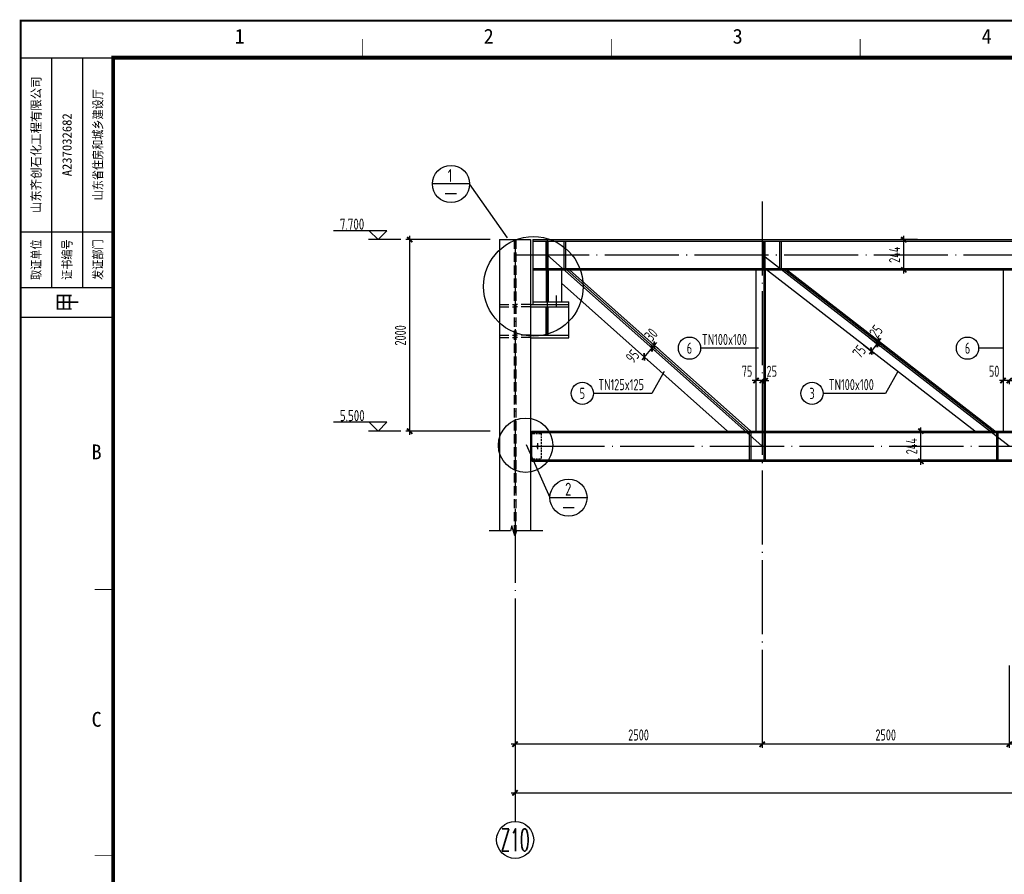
# Model space of a CAD drawing. Extents: x -294221 to 474257, y -25219 to 114942.
# Tile 45 of 69: x 91294 to 117857, y 25106 to 48167. Entities that reach past the tile are written whole.
import ezdxf
from ezdxf.enums import TextEntityAlignment as Align

# ---------------------------------------------------------------- set-up
doc = ezdxf.new("R2010")
doc.units = 0
doc.header["$LTSCALE"] = 1000
for name, pattern in [('DASH', [0.35, 0.25, -0.1]), ('DASHED', [0.75, 0.5, -0.25]), ('DOTE', [2.42, 2, -0.2, 0.02, -0.2])]:
    doc.linetypes.add(name, pattern=pattern)
for name, color, linetype in [('AXIS', 7, 'Continuous'), ('AXIS_NUM', 7, 'Continuous'), ('BASE_DIM', 3, 'Continuous'), ('BORDER', 7, 'Continuous'), ('DIM', 3, 'Continuous'), ('Jjlx', 2, 'Continuous'), ('THIN', 7, 'Continuous'), ('桁架', 7, 'Continuous'), ('白色标注', 7, 'Continuous')]:
    doc.layers.add(name, color=color, linetype=linetype)
doc.styles.add('QC_宋体', font='txt')
doc.styles.add('TSSD_Axis', font='complex.shx', dxfattribs={"width": 0.7, "bigfont": 'hztxt.shx'})
doc.styles.add('TSSD_Dimension', font='tssdeng.shx', dxfattribs={"width": 0.7, "bigfont": 'hztxt.shx'})
doc.styles.add('TSSD_Rein', font='Tssdeng.shx', dxfattribs={"width": 0.7, "bigfont": '@@tssdchn.shx'})
doc.styles.add('宋体', font='txt')
doc.dimstyles.new('TSSD_30_100', dxfattribs={"dimtxt": 300, "dimasz": 100, "dimexe": 100, "dimexo": 250, "dimgap": 100, "dimtad": 1, "dimdec": 0, "dimlfac": 0.3, "dimzin": 0, "dimdsep": 46, "dimtxsty": 'TSSD_Dimension', "dimblk": 'ARCHTICK', "dimblk1": 'ARCHTICK', "dimblk2": 'ARCHTICK', "dimcen": 0, "dimdle": 100, "dimclrt": 7, "dimadec": 0, "dimazin": 0, "dimtfac": 1, "dimtdec": 0, "dimtix": 1, "dimtmove": 2, "dimatfit": 3, "dimfxl": 0, "dimtolj": 1, "dimtzin": 0, "dimarcsym": 0})

# ---------------------------------------------------------------- blocks, each defined once
blk = doc.blocks.new('_ArchTick')
at = {"color": 0, "linetype": 'ByBlock', "const_width": 0.5}
blk.add_lwpolyline([(-0.71, -0.71), (0.71, 0.71)], dxfattribs=at)
blk = doc.blocks.new('*D357')
at = {"layer": 'Defpoints', "color": 0}
for p in [(104657, 28408), (144657, 28408), (144657, 27303)]:
    blk.add_point(p, dxfattribs=at)
at = {"layer": 'DIM', "color": 0, "lineweight": -2}
for p, q in [((104657, 28158), (104657, 27203)), ((144657, 28158), (144657, 27203)), ((104557, 27303), (144757, 27303))]:
    blk.add_line(p, q, dxfattribs=at)
at = {"layer": 'DIM', "color": 0, "lineweight": -2, "xscale": 100, "yscale": 100, "zscale": 100, "rotation": 180}
blk.add_blockref('_ArchTick', (104657, 27303), dxfattribs=at)
at = {"layer": 'DIM', "color": 0, "lineweight": -2, "xscale": 100, "yscale": 100, "zscale": 100}
blk.add_blockref('_ArchTick', (144657, 27303), dxfattribs=at)
at = {"layer": 'DIM', "color": 7, "insert": (124657, 27553), "char_height": 300, "attachment_point": 5, "style": 'TSSD_Dimension'}
blk.add_mtext('\\A1;15000', dxfattribs=at)
blk = doc.blocks.new('高强螺栓')
h = blk.add_hatch(color=256)
h.paths.add_polyline_path([(0, 91), (-71, 0), (0, 0)])
h.paths.add_polyline_path([(0, 0), (71, 0), (0, 91), (0, 91)])
h.paths.add_polyline_path([(0, -91), (0, -91), (71, 0), (0, 0)])
h.paths.add_polyline_path([(0, 0), (-71, 0), (0, -91)])
for p, q in [((-250, 0), (250, 0)), ((0, 91), (-71, 0)), ((0, 91), (-71, 0)), ((0, 91), (-71, 0)), ((0, 91), (-71, 0)), ((0, 91), (-71, 0)), ((0, -91), (-71, 0)), ((0, -250), (0, 250)), ((71, 0), (0, 91)), ((71, 0), (0, 91)), ((71, 0), (0, 91)), ((71, 0), (0, 91)), ((71, 0), (0, 91)), ((71, 0), (0, -91))]:
    blk.add_line(p, q)
blk = doc.blocks.new('*D358')
at = {"layer": 'Defpoints', "color": 0}
for p in [(104657, 30992), (111324, 30992), (104657, 28616)]:
    blk.add_point(p, dxfattribs=at)
at = {"layer": 'DIM', "color": 0, "lineweight": -2}
for p, q in [((104657, 30742), (104657, 28516)), ((111324, 30742), (111324, 28516)), ((111424, 28616), (104557, 28616))]:
    blk.add_line(p, q, dxfattribs=at)
at = {"layer": 'DIM', "color": 0, "lineweight": -2, "xscale": 100, "yscale": 100, "zscale": 100, "rotation": 180}
blk.add_blockref('_ArchTick', (104657, 28616), dxfattribs=at)
at = {"layer": 'DIM', "color": 0, "lineweight": -2, "xscale": 100, "yscale": 100, "zscale": 100}
blk.add_blockref('_ArchTick', (111324, 28616), dxfattribs=at)
at = {"layer": 'DIM', "color": 7, "insert": (107990, 28866), "char_height": 300, "attachment_point": 5, "style": 'TSSD_Dimension'}
blk.add_mtext('\\A1;2500', dxfattribs=at)
blk = doc.blocks.new('*D359')
at = {"layer": 'Defpoints', "color": 0}
for p in [(101815, 42232), (104240, 42232), (104240, 37065)]:
    blk.add_point(p, dxfattribs=at)
at = {"layer": 'DIM', "color": 0, "lineweight": -2}
for p, q in [((101815, 36965), (101815, 42332)), ((103990, 42232), (101715, 42232)), ((103990, 37065), (101715, 37065))]:
    blk.add_line(p, q, dxfattribs=at)
at = {"layer": 'DIM', "color": 0, "lineweight": -2, "xscale": 100, "yscale": 100, "zscale": 100}
for p, rotation in [((101815, 42232), 90), ((101815, 37065), 270)]:
    blk.add_blockref('_ArchTick', p, dxfattribs=dict(at, rotation=rotation))
at = {"layer": 'DIM', "color": 7, "insert": (101565, 39648), "char_height": 300, "attachment_point": 5, "rotation": 90, "style": 'TSSD_Dimension'}
blk.add_mtext('\\A1;2000', dxfattribs=at)
blk = doc.blocks.new('*D360')
at = {"layer": 'Defpoints', "color": 0}
for p in [(111324, 30992), (117990, 30992), (111324, 28616)]:
    blk.add_point(p, dxfattribs=at)
at = {"layer": 'DIM', "color": 0, "lineweight": -2}
for p, q in [((111324, 30742), (111324, 28516)), ((117990, 30742), (117990, 28516)), ((118090, 28616), (111224, 28616))]:
    blk.add_line(p, q, dxfattribs=at)
at = {"layer": 'DIM', "color": 0, "lineweight": -2, "xscale": 100, "yscale": 100, "zscale": 100, "rotation": 180}
blk.add_blockref('_ArchTick', (111324, 28616), dxfattribs=at)
at = {"layer": 'DIM', "color": 0, "lineweight": -2, "xscale": 100, "yscale": 100, "zscale": 100}
blk.add_blockref('_ArchTick', (117990, 28616), dxfattribs=at)
at = {"layer": 'DIM', "color": 7, "insert": (114657, 28866), "char_height": 300, "attachment_point": 5, "style": 'TSSD_Dimension'}
blk.add_mtext('\\A1;2500', dxfattribs=at)
blk = doc.blocks.new('*D365')
at = {"layer": 'Defpoints', "color": 0}
for p in [(108269, 39375), (108337, 39453), (108348, 39306)]:
    blk.add_point(p, dxfattribs=at)
at = {"layer": 'DIM', "color": 0, "lineweight": -2}
for p, q in [((108416, 39384), (108348, 39306)), ((108416, 39384), (108482, 39460)), ((108525, 39289), (108492, 39319)), ((108348, 39306), (108283, 39231)), ((108458, 39211), (108424, 39241))]:
    blk.add_line(p, q, dxfattribs=at)
at = {"layer": 'DIM', "color": 0, "lineweight": -2, "xscale": 100, "yscale": 100, "zscale": 100}
for p, rotation in [((108348, 39306), 49.05616322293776), ((108416, 39384), 229.0561632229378)]:
    blk.add_blockref('_ArchTick', p, dxfattribs=dict(at, rotation=rotation))
at = {"layer": 'DIM', "color": 7, "insert": (108329, 39667), "char_height": 300, "attachment_point": 5, "rotation": 49.0562, "style": 'TSSD_Dimension'}
blk.add_mtext('\\A1;30', dxfattribs=at)
blk = doc.blocks.new('*D366')
at = {"layer": 'Defpoints', "color": 0}
for p in [(108269, 39375), (108063, 39138), (108144, 39069)]:
    blk.add_point(p, dxfattribs=at)
at = {"layer": 'DIM', "color": 0, "lineweight": -2}
for p, q in [((108414, 39382), (108079, 38993)), ((108458, 39212), (108424, 39241)), ((108253, 38975), (108220, 39004))]:
    blk.add_line(p, q, dxfattribs=at)
at = {"layer": 'DIM', "color": 0, "lineweight": -2, "xscale": 100, "yscale": 100, "zscale": 100}
for p, rotation in [((108349, 39306), 49.23637590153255), ((108144, 39069), 229.2363759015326)]:
    blk.add_blockref('_ArchTick', p, dxfattribs=dict(at, rotation=rotation))
at = {"layer": 'DIM', "color": 7, "insert": (107827, 39085), "char_height": 300, "attachment_point": 5, "rotation": 49.2364, "style": 'TSSD_Dimension'}
blk.add_mtext('\\A1;95', dxfattribs=at)
blk = doc.blocks.new('*D367')
at = {"layer": 'Defpoints', "color": 0}
for p in [(111324, 38674), (111407, 38674), (111324, 38430)]:
    blk.add_point(p, dxfattribs=at)
at = {"layer": 'DIM', "color": 0, "lineweight": -2}
for p, q in [((111324, 38430), (111224, 38430)), ((111407, 38430), (111324, 38430)), ((111324, 38424), (111324, 38330)), ((111407, 38430), (111507, 38430)), ((111407, 38424), (111407, 38330))]:
    blk.add_line(p, q, dxfattribs=at)
at = {"layer": 'DIM', "color": 0, "lineweight": -2, "xscale": 100, "yscale": 100, "zscale": 100}
blk.add_blockref('_ArchTick', (111324, 38430), dxfattribs=at)
at = {"layer": 'DIM', "color": 0, "lineweight": -2, "xscale": 100, "yscale": 100, "zscale": 100, "rotation": 180}
blk.add_blockref('_ArchTick', (111407, 38430), dxfattribs=at)
at = {"layer": 'DIM', "color": 7, "insert": (111584, 38680), "char_height": 300, "attachment_point": 5, "style": 'TSSD_Dimension'}
blk.add_mtext('\\A1;25', dxfattribs=at)
blk = doc.blocks.new('*D368')
at = {"layer": 'Defpoints', "color": 0}
for p in [(111157, 38674), (111324, 38674), (111157, 38430)]:
    blk.add_point(p, dxfattribs=at)
at = {"layer": 'DIM', "color": 0, "lineweight": -2}
for p, q in [((111157, 38430), (111057, 38430)), ((111324, 38430), (111157, 38430)), ((111157, 38424), (111157, 38330)), ((111324, 38430), (111424, 38430)), ((111324, 38424), (111324, 38330))]:
    blk.add_line(p, q, dxfattribs=at)
at = {"layer": 'DIM', "color": 0, "lineweight": -2, "xscale": 100, "yscale": 100, "zscale": 100}
blk.add_blockref('_ArchTick', (111157, 38430), dxfattribs=at)
at = {"layer": 'DIM', "color": 0, "lineweight": -2, "xscale": 100, "yscale": 100, "zscale": 100, "rotation": 180}
blk.add_blockref('_ArchTick', (111324, 38430), dxfattribs=at)
at = {"layer": 'DIM', "color": 7, "insert": (110915, 38680), "char_height": 300, "attachment_point": 5, "style": 'TSSD_Dimension'}
blk.add_mtext('\\A1;75', dxfattribs=at)
blk = doc.blocks.new('*D370')
at = {"layer": 'Defpoints', "color": 0}
for p in [(117824, 38674), (117990, 38674), (117824, 38430)]:
    blk.add_point(p, dxfattribs=at)
at = {"layer": 'DIM', "color": 0, "lineweight": -2}
for p, q in [((117824, 38430), (117724, 38430)), ((117990, 38430), (117824, 38430)), ((117824, 38424), (117824, 38330)), ((117990, 38430), (118090, 38430)), ((117990, 38424), (117990, 38330))]:
    blk.add_line(p, q, dxfattribs=at)
at = {"layer": 'DIM', "color": 0, "lineweight": -2, "xscale": 100, "yscale": 100, "zscale": 100}
blk.add_blockref('_ArchTick', (117824, 38430), dxfattribs=at)
at = {"layer": 'DIM', "color": 0, "lineweight": -2, "xscale": 100, "yscale": 100, "zscale": 100, "rotation": 180}
blk.add_blockref('_ArchTick', (117990, 38430), dxfattribs=at)
at = {"layer": 'DIM', "color": 7, "insert": (117582, 38680), "char_height": 300, "attachment_point": 5, "style": 'TSSD_Dimension'}
blk.add_mtext('\\A1;50', dxfattribs=at)
blk = doc.blocks.new('*D382')
at = {"layer": 'Defpoints', "color": 0}
for p in [(115146, 42232), (115763, 42232), (115763, 41418)]:
    blk.add_point(p, dxfattribs=at)
at = {"layer": 'DIM', "color": 0, "lineweight": -2}
for p, q in [((115146, 41318), (115146, 42332)), ((115513, 42232), (115046, 42232)), ((115513, 41418), (115046, 41418))]:
    blk.add_line(p, q, dxfattribs=at)
at = {"layer": 'DIM', "color": 0, "lineweight": -2, "xscale": 100, "yscale": 100, "zscale": 100}
for p, rotation in [((115146, 42232), 90), ((115146, 41418), 270)]:
    blk.add_blockref('_ArchTick', p, dxfattribs=dict(at, rotation=rotation))
at = {"layer": 'DIM', "color": 7, "insert": (114896, 41825), "char_height": 300, "attachment_point": 5, "rotation": 90, "style": 'TSSD_Dimension'}
blk.add_mtext('\\A1;244', dxfattribs=at)
blk = doc.blocks.new('*D383')
at = {"layer": 'Defpoints', "color": 0}
for p in [(114882, 37065), (115607, 37065), (114882, 36252)]:
    blk.add_point(p, dxfattribs=at)
at = {"layer": 'DIM', "color": 0, "lineweight": -2}
for p, q in [((115132, 37065), (115707, 37065)), ((115607, 36152), (115607, 37165)), ((115132, 36252), (115707, 36252))]:
    blk.add_line(p, q, dxfattribs=at)
at = {"layer": 'DIM', "color": 0, "lineweight": -2, "xscale": 100, "yscale": 100, "zscale": 100}
for p, rotation in [((115607, 37065), 90), ((115607, 36252), 270)]:
    blk.add_blockref('_ArchTick', p, dxfattribs=dict(at, rotation=rotation))
at = {"layer": 'DIM', "color": 7, "insert": (115357, 36658), "char_height": 300, "attachment_point": 5, "rotation": 90, "style": 'TSSD_Dimension'}
blk.add_mtext('\\A1;244', dxfattribs=at)
blk = doc.blocks.new('*D390')
at = {"layer": 'Defpoints', "color": 0}
for p in [(114009, 39744), (113856, 39546), (114271, 39225)]:
    blk.add_point(p, dxfattribs=at)
at = {"layer": 'DIM', "color": 0, "lineweight": -2}
for p, q in [((114207, 39591), (114503, 39361)), ((114054, 39393), (114350, 39164)), ((114485, 39502), (114209, 39146))]:
    blk.add_line(p, q, dxfattribs=at)
at = {"layer": 'DIM', "color": 0, "lineweight": -2, "xscale": 99.99999999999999, "yscale": 99.99999999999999, "zscale": 99.99999999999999}
for p, rotation in [((114271, 39225), 232.2243116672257), ((114424, 39423), 52.22431166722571)]:
    blk.add_blockref('_ArchTick', p, dxfattribs=dict(at, rotation=rotation))
at = {"layer": 'DIM', "color": 7, "insert": (113944, 39212), "char_height": 300, "attachment_point": 5, "rotation": 52.2243, "style": 'TSSD_Dimension'}
blk.add_mtext('\\A1;75', dxfattribs=at)
blk = doc.blocks.new('*D391')
at = {"layer": 'Defpoints', "color": 0}
for p in [(114009, 39744), (114060, 39810), (114475, 39488)]:
    blk.add_point(p, dxfattribs=at)
at = {"layer": 'DIM', "color": 0, "lineweight": -2}
for p, q in [((114207, 39591), (114503, 39361)), ((114258, 39657), (114554, 39427)), ((114424, 39423), (114362, 39343)), ((114424, 39423), (114475, 39488)), ((114475, 39488), (114536, 39567))]:
    blk.add_line(p, q, dxfattribs=at)
at = {"layer": 'DIM', "color": 0, "lineweight": -2, "xscale": 100, "yscale": 100, "zscale": 100}
for p, rotation in [((114475, 39488), 232.2243116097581), ((114424, 39423), 52.22431160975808)]:
    blk.add_blockref('_ArchTick', p, dxfattribs=dict(at, rotation=rotation))
at = {"layer": 'DIM', "color": 7, "insert": (114396, 39756), "char_height": 300, "attachment_point": 5, "rotation": 52.2243, "style": 'TSSD_Dimension'}
blk.add_mtext('\\A1;25', dxfattribs=at)
blk = doc.blocks.new('ts_axno')
at = {"color": 0, "linetype": 'ByBlock', "lineweight": -2}
blk.add_circle((0, 0), 0.5, dxfattribs=at)
at = {"color": 0, "linetype": 'ByBlock', "lineweight": -2, "style": 'TSSD_Axis', "width": 0.7}
blk.add_attdef('A', text='', height=0.6, dxfattribs=at).set_placement((0, 0), align=Align.MIDDLE_CENTER)
blk = doc.blocks.new('FH19.资质证书')
for p, q in [((-25, 0), (0, 0)), ((-16.67, 0), (-16.67, -62)), ((-8.33, 0), (-8.33, -62)), ((-25, -47), (0, -47)), ((-25, -62), (0, -62)), ((-25, -70), (0, -70))]:
    blk.add_line(p, q)
for p in [(-16.67, -62), (-8.33, -62)]:
    blk.add_point(p)
at = {"style": '宋体', "width": 0.8}
for s, height, p in [('取证单位', 2.5, (-20.83, -54.5)), ('证书编号', 2.5, (-12.5, -54.5)), ('发证部门', 2.5, (-4.17, -54.5)), ('甲', 5, (-12.5, -66))]:
    blk.add_text(s, height=height, rotation=90, dxfattribs=at).set_placement(p, align=Align.MIDDLE_CENTER)
at = {"style": '宋体'}
for tag, width, p in [('公司名称', 0.9, (-20.83, -23.5)), ('发证部门', 0.8, (-4.17, -23.5))]:
    blk.add_attdef(tag, text='', height=2.5, rotation=90, dxfattribs=dict(at, width=width)).set_placement(p, align=Align.MIDDLE_CENTER)
blk.add_attdef('证书编号', text='', height=2.5, rotation=90, dxfattribs=at).set_placement((-12.5, -23.5), align=Align.MIDDLE_CENTER)
blk = doc.blocks.new('A1E图框')
for points, const_width in [([(0, 0), (841, 0), (841, 594), (0, 594)], 0.5), ([(25, 10), (831, 10), (831, 584), (25, 584)], 1)]:
    blk.add_lwpolyline(points, close=True, dxfattribs=dict(const_width=const_width))
at = {"const_width": 0.2}
for points in [[(92.17, 589), (92.17, 584)], [(159.33, 589), (159.33, 584)], [(226.5, 589), (226.5, 584)], [(25, 440.5), (20, 440.5)], [(25, 368.75), (20, 368.75)]]:
    blk.add_lwpolyline(points, dxfattribs=at)
blk.add_blockref('FH19.资质证书', (25, 584)).add_auto_attribs({'公司名称': '山东齐创石化工程有限公司', '证书编号': 'A237032682', '发证部门': '山东省住房和城乡建设厅'})
at = {"style": 'QC_宋体'}
for s, p in [('1', (59.1, 589.78)), ('2', (126.27, 589.78)), ('3', (193.44, 589.78)), ('4', (260.61, 589.78)), ('B', (20.5, 477.62)), ('C', (20.5, 405.46))]:
    blk.add_text(s, height=4, dxfattribs=at).set_placement(p, align=Align.MIDDLE_CENTER)

msp = doc.modelspace()

# ---------------------------------------------------------------- linework, layer by layer
at = {"color": 3, "ltscale": 0.5}
for p, q in [((103430.136, 43733.703, -4116055.264), (102430.136, 43733.703, -4116055.264)), ((104453.126, 42281.868, -4116055.264), (103430.136, 43733.703, -4116055.264)), ((103075.544, 43471.372, -4116055.264), (102775.544, 43471.372, -4116055.264)), ((104958.161, 36703.663, -4116055.264), (105599.232, 35269.422, -4116055.264)), ((105599.232, 35269.422, -4116055.264), (106599.232, 35269.422, -4116055.264)), ((105953.823, 35007.091, -4116055.264), (106253.823, 35007.091, -4116055.264))]:
    msp.add_line(p, q, dxfattribs=at)
at = {"color": 2}
for p, q in [((104240.26, 42231.781, -4116055.264), (104240.26, 34375.275, -4116055.264)), ((105073.593, 42231.781, -4116055.264), (105073.593, 34375.275, -4116055.264)), ((117812.857, 39303.524, -4116055.264), (117164.984, 39303.524, -4116055.264)), ((114981.987, 38674.428, -4116055.264), (114650.07, 38083.857, -4116055.264)), ((114650.07, 38083.857, -4116055.264), (112969.262, 38083.857, -4116055.264))]:
    msp.add_line(p, q, dxfattribs=at)
at = {"ltscale": 0.5}
msp.add_line((104240.26, 42231.781, -4116055.264), (105073.593, 42231.781, -4116055.264), dxfattribs=at)
at = {"color": 2, "linetype": 'DASH'}
for p, q in [((104636.927, 42231.781, -4116055.264), (104636.927, 34285.055, -4116055.264)), ((104676.927, 42231.781, -4116055.264), (104676.927, 34322.879, -4116055.264)), ((104240.26, 40485.114, -4116055.264), (104636.927, 40485.114, -4116055.264)), ((104240.26, 40420.142, -4116055.264), (104636.927, 40420.142, -4116055.264)), ((105073.593, 40485.114, -4116055.264), (104676.927, 40485.114, -4116055.264)), ((105073.593, 40420.142, -4116055.264), (104676.927, 40420.142, -4116055.264)), ((104240.26, 39651.781, -4116055.264), (104636.927, 39651.781, -4116055.264)), ((104240.26, 39586.809, -4116055.264), (104636.927, 39586.809, -4116055.264)), ((105073.593, 39651.781, -4116055.264), (104676.927, 39651.781, -4116055.264)), ((105073.593, 39586.809, -4116055.264), (104676.927, 39586.809, -4116055.264))]:
    msp.add_line(p, q, dxfattribs=at)
at = {"color": 4}
for p, q in [((105140.263, 42231.781, -4116055.264), (105140.263, 40485.114, -4116055.264)), ((105140.263, 42231.781, -4116055.264), (144173.61, 42231.781, -4116055.264)), ((105140.263, 42231.781, -4116055.264), (144173.61, 42231.781, -4116055.264)), ((105140.263, 42195.114, -4116055.264), (144173.61, 42195.114, -4116055.264)), ((105500.263, 41455.114, -4116055.264), (105500.263, 42195.114, -4116055.264)), ((105546.93, 41455.114, -4116055.264), (105546.93, 42195.114, -4116055.264)), ((105140.263, 41455.114, -4116055.264), (144173.61, 41455.114, -4116055.264)), ((105140.263, 41418.448, -4116055.264), (144173.61, 41418.448, -4116055.264)), ((105500.263, 41418.448, -4116055.264), (105500.263, 40550.087, -4116055.264)), ((105546.93, 41418.448, -4116055.264), (105546.93, 40550.087, -4116055.264)), ((105906.93, 41418.448, -4116055.264), (105906.93, 40550.087, -4116055.264)), ((106055.282, 41418.448, -4116055.264), (110942.25, 37065.111, -4116055.264)), ((106130.452, 41418.448, -4116055.264), (111017.42, 37065.111, -4116055.264)), ((117057.42, 37065.111, -4116055.264), (111440.212, 41418.448, -4116055.264)), ((117536.276, 37065.111, -4116055.264), (111919.068, 41418.448, -4116055.264)), ((117601.574, 37065.111, -4116055.264), (111984.366, 41418.448, -4116055.264)), ((105906.93, 41059.55, -4116055.264), (110391.007, 37065.111, -4116055.264)), ((105073.593, 40485.114, -4116055.264), (106106.93, 40485.114, -4116055.264)), ((105073.593, 40420.142, -4116055.264), (106106.93, 40420.142, -4116055.264)), ((105140.263, 40550.087, -4116055.264), (106106.93, 40550.087, -4116055.264)), ((105500.263, 39651.781, -4116055.264), (105500.263, 40420.142, -4116055.264)), ((105546.93, 39651.781, -4116055.264), (105546.93, 40420.142, -4116055.264)), ((106106.93, 39585.115, -4116055.264), (106106.93, 40550.087, -4116055.264)), ((105073.593, 39651.781, -4116055.264), (106106.93, 39651.781, -4116055.264)), ((105073.593, 39585.115, -4116055.264), (106106.93, 39585.115, -4116055.264)), ((105106.927, 37065.111, -4116055.264), (144206.927, 37065.111, -4116055.264)), ((105106.927, 36251.778, -4116055.264), (105106.927, 37065.111, -4116055.264)), ((105106.927, 37028.444, -4116055.264), (144206.927, 37028.444, -4116055.264)), ((105240.26, 37065.111, -4116055.264), (144206.927, 37065.111, -4116055.264)), ((105106.927, 36288.444, -4116055.264), (144206.927, 36288.444, -4116055.264)), ((105106.927, 36251.778, -4116055.264), (144206.927, 36251.778, -4116055.264))]:
    msp.add_line(p, q, dxfattribs=at)
at = {"color": 0}
for p, q in [((105986.291, 41455.114, -4116055.264), (105986.291, 42195.114, -4116055.264)), ((106026.291, 41455.114, -4116055.264), (106026.291, 42195.114, -4116055.264)), ((111366.93, 41455.114, -4116055.264), (111366.93, 42195.114, -4116055.264)), ((111406.93, 41455.114, -4116055.264), (111406.93, 42195.114, -4116055.264)), ((111804.707, 41455.114, -4116055.264), (111804.707, 42195.114, -4116055.264)), ((111844.707, 41455.114, -4116055.264), (111844.707, 42195.114, -4116055.264)), ((110977.702, 37028.444, -4116055.264), (110977.702, 36288.444, -4116055.264)), ((111017.702, 37028.444, -4116055.264), (111017.702, 36288.444, -4116055.264)), ((111366.93, 37028.444, -4116055.264), (111366.93, 36288.444, -4116055.264)), ((111406.93, 37028.444, -4116055.264), (111406.93, 36288.444, -4116055.264)), ((117642.323, 37028.444, -4116055.264), (117642.323, 36288.444, -4116055.264)), ((117682.323, 37028.444, -4116055.264), (117682.323, 36288.444, -4116055.264))]:
    msp.add_line(p, q, dxfattribs=at)
for p, q in [((111226.785, 39303.524, -4116055.264), (109662.947, 39303.524, -4116055.264)), ((108679.837, 38674.428, -4116055.264), (108347.92, 38083.857, -4116055.264)), ((108347.92, 38083.857, -4116055.264), (106773.135, 38083.857, -4116055.264))]:
    msp.add_line(p, q)
at = {"ltscale": 0.5, "const_width": 40, "elevation": -4116055.264}
msp.add_lwpolyline([(105773.597, 40400.481), (105773.597, 40725.875)], dxfattribs=at)
at = {"color": 2, "elevation": -4116055.264}
msp.add_lwpolyline([(105405.16, 34375.275), (104693.649, 34375.275), (104649.774, 34237.8), (104575.024, 34512.75), (104531.149, 34375.275), (103955.901, 34375.275)], dxfattribs=at)
at = {"color": 3, "ltscale": 0.5}
for centre, radius in [((102930.136, 43733.703, -4116055.264), 500), ((104941.878, 36684.774, -4116055.264), 733.866), ((106099.232, 35269.422, -4116055.264), 500)]:
    msp.add_circle(centre, radius, dxfattribs=at)
for centre in [(109362.947, 39303.524, -4116055.264), (109362.947, 39303.524, -4116055.264), (106473.135, 38083.857, -4116055.264), (106473.135, 38083.857, -4116055.264)]:
    msp.add_circle(centre, 300)
at = {"color": 2}
for centre in [(116864.984, 39303.524, -4116055.264), (112669.262, 38083.857, -4116055.264), (112669.262, 38083.857, -4116055.264)]:
    msp.add_circle(centre, 300, dxfattribs=at)
at = {"layer": 'AXIS', "color": 1, "linetype": 'DOTE'}
for p, q in [((111323.597, 43264.55, -4116055.264), (111323.597, 30379.232, -4116055.264)), ((104656.927, 42231.781, -4116055.264), (104656.927, 30379.232, -4116055.264)), ((104656.927, 41825.114, -4116055.264), (144656.927, 41825.114, -4116055.264)), ((105073.593, 36658.444, -4116055.264), (144656.927, 36658.444, -4116055.264))]:
    msp.add_line(p, q, dxfattribs=at)
at = {"layer": 'AXIS'}
for p, q in [((105523.597, 42231.781, -4116055.264), (105523.597, 39650.087, -4116055.264)), ((105523.597, 41825.114, -4116055.264), (111323.597, 36658.444, -4116055.264)), ((117990.267, 36658.444, -4116055.264), (111323.597, 41825.114, -4116055.264))]:
    msp.add_line(p, q, dxfattribs=at)
at = {"layer": 'AXIS_NUM'}
msp.add_line((104660.462, 29495.15), (104660.462, 26534.124), dxfattribs=at)
at = {"layer": 'BASE_DIM'}
msp.add_circle((105153.841, 40969.192, -4116055.264), 1343.257, dxfattribs=at)
at = {"layer": 'BORDER', "elevation": -4116055.264}
msp.add_lwpolyline([(91318.942, -11257.991), (91318.942, 48142.009), (175418.942, 48142.009), (175418.942, -11257.991)], close=True, dxfattribs=at)
at = {"layer": 'BORDER', "const_width": 50, "elevation": -4116055.264}
msp.add_lwpolyline([(93818.942, -10257.991), (93818.942, 47142.009), (174418.942, 47142.009), (174418.942, -10257.991)], close=True, dxfattribs=at)
at = {"layer": 'Jjlx'}
for p, q in [((111156.93, 41418.448, -4116055.264), (111156.93, 37065.111, -4116055.264)), ((111366.93, 41418.448, -4116055.264), (111366.93, 37065.111, -4116055.264)), ((111406.93, 41418.448, -4116055.264), (111406.93, 37065.111, -4116055.264)), ((117823.6, 41418.448, -4116055.264), (117823.6, 37065.111, -4116055.264))]:
    msp.add_line(p, q, dxfattribs=at)
at = {"layer": 'THIN'}
for p, q in [((101200.436, 42471.781, -4116055.264), (99757.684, 42471.781, -4116055.264)), ((100960.436, 42231.781, -4116055.264), (100720.436, 42471.781, -4116055.264)), ((100960.436, 42231.781, -4116055.264), (101200.436, 42471.781, -4116055.264)), ((101576.524, 42231.781, -4116055.264), (100706.98, 42231.781, -4116055.264)), ((101200.436, 37305.111, -4116055.264), (99757.684, 37305.111, -4116055.264)), ((100960.436, 37065.111, -4116055.264), (100720.436, 37305.111, -4116055.264)), ((100960.436, 37065.111, -4116055.264), (101200.436, 37305.111, -4116055.264)), ((101576.524, 37065.111, -4116055.264), (100706.98, 37065.111, -4116055.264))]:
    msp.add_line(p, q, dxfattribs=at)
at = {"layer": 'THIN', "linetype": 'DASHED', "ltscale": 0.1}
for p, q in [((105140.26, 36998.444, -4116055.264), (105360.26, 36998.444, -4116055.264)), ((105360.26, 36998.444, -4116055.264), (105360.26, 36318.444, -4116055.264)), ((105140.26, 36318.444, -4116055.264), (105360.26, 36318.444, -4116055.264))]:
    msp.add_line(p, q, dxfattribs=at)
for centre, start, end in [((105140.26, 37065.111, -4116055.264), 180, 270), ((105140.26, 36251.778, -4116055.264), 90, 180)]:
    msp.add_arc(centre, 66.667, start, end, dxfattribs=at)

# ---------------------------------------------------------------- block references
at = {"xscale": 100, "yscale": 100, "zscale": 100}
msp.add_blockref('A1E图框', (91318.942, -11257.991), dxfattribs=at)
at = {"layer": 'AXIS_NUM'}
ref = msp.add_blockref('ts_axno', (104660.462, 26034.124), dxfattribs=dict(at, xscale=1000, yscale=1000, zscale=1000))
ref.add_attrib('A2', 'Z10', dxfattribs={"height": 600, "style": 'TSSD_Axis', "width": 0.5}).set_placement((104660.462, 26034.124), align=Align.MIDDLE_CENTER)
at = {"layer": '桁架', "xscale": -0.3333333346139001, "yscale": 0.3333333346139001, "zscale": 0.33333333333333, "rotation": 180}
msp.add_blockref('高强螺栓', (105266.927, 36658.444, -4116055.264), dxfattribs=at)

# ---------------------------------------------------------------- texts
at = {"color": 3, "ltscale": 0.5, "style": 'TSSD_Rein', "width": 0.75}
for s, p in [('1', (102903.827, 43786.836, -4116055.264)), ('2', (106092.405, 35322.555, -4116055.264))]:
    msp.add_text(s, height=350, dxfattribs=at).set_placement(p, align=Align.CENTER)
at = {"style": 'TSSD_Rein', "width": 0.7}
for s, p in [('TN100x100', (109698.445, 39388.883, -4116055.264)), ('TN125x125', (106903.515, 38169.215, -4116055.264)), ('TN100x100', (113121.737, 38169.215, -4116055.264))]:
    msp.add_text(s, height=300, dxfattribs=at).set_placement(p)
msp.add_text('6', height=300, dxfattribs=at).set_placement((109362.947, 39303.524, -4116055.264), align=Align.MIDDLE)
at = {"color": 2, "style": 'TSSD_Rein', "width": 0.7}
msp.add_text('6', height=300, dxfattribs=at).set_placement((116864.984, 39303.524, -4116055.264), align=Align.MIDDLE)
at = {"style": 'TSSD_Rein', "width": 0.7}
msp.add_text('5', height=300, rotation=359.9988904, dxfattribs=at).set_placement((106473.135, 38083.857, -4116055.264), align=Align.MIDDLE)
at = {"color": 2, "style": 'TSSD_Rein', "width": 0.7}
msp.add_text('3', height=300, rotation=359.9988904, dxfattribs=at).set_placement((112669.262, 38083.857, -4116055.264), align=Align.MIDDLE)
at = {"layer": '白色标注', "color": 0, "style": 'TSSD_Rein', "width": 0.75}
for s, p in [('7.700', (99931.581, 42499.907, -4116055.264)), ('5.500', (99931.581, 37333.237, -4116055.264))]:
    msp.add_text(s, height=300, dxfattribs=at).set_placement(p)

# ---------------------------------------------------------------- dimensions: what is measured, and where the dimension line sits
at = {"layer": 'DIM'}
dim = msp.add_linear_dim(base=(101814.671, 42231.781, -4116055.264), p1=(104240.26, 37065.111, -4116055.264), p2=(104240.26, 42231.781, -4116055.264), angle=90, text='2000', dimstyle='TSSD_30_100', override={"dimscale": 1, "dimlfac": 0.3}, dxfattribs=at)
dim.commit()
dim.dimension.update_dxf_attribs({"geometry": '*D359', "text_midpoint": (101564.671, 39648.446, -4116055.264)})
for base, p1, p2, picture, middle in [((115145.73, 42231.781, -4116055.264), (115763.068, 41418.448, -4116055.264), (115763.068, 42231.781, -4116055.264), '*D382', (114895.73, 41825.114, -4116055.264)), ((115606.678, 37065.111, -4116055.264), (114882.155, 36251.778, -4116055.264), (114882.155, 37065.111, -4116055.264), '*D383', (115356.678, 36658.444, -4116055.264))]:
    dim = msp.add_linear_dim(base=base, p1=p1, p2=p2, angle=90, dimstyle='TSSD_30_100', override={"dimscale": 1, "dimlfac": 0.3}, dxfattribs=at)
    dim.commit()
    dim.dimension.update_dxf_attribs({"geometry": picture, "text_midpoint": middle})
for base, p1, p2, angle, text, picture, middle, dimtype in [((108348.323, 39306.234, -4116055.264), (108336.581, 39453.217, -4116055.264), (108268.867, 39375.167, -4116055.264), 229.0561632, '30', '*D365', (108329.37, 39667.131, -4116055.264), 161), ((108143.927, 39069.133, -4116055.264), (108268.867, 39375.167, -4116055.264), (108063.474, 39138.489, -4116055.264), 49.2363759, '95', '*D366', (107827.443, 39084.896, -4116055.264), 160)]:
    dim = msp.add_linear_dim(base=base, p1=p1, p2=p2, angle=angle, text=text, dimstyle='TSSD_30_100', override={"dimscale": 1, "dimlfac": 0.3}, dxfattribs=at)
    dim.commit()
    dim.dimension.update_dxf_attribs({"geometry": picture, "text_midpoint": middle, "dimtype": dimtype})
for base, p2, angle, picture, middle, dimtype in [((114474.767, 39488.387, -4116055.264), (114060.174, 39809.696, -4116055.264), 52.2243116, '*D391', (114396.114, 39756.363, -4116055.264), 160), ((114270.577, 39224.915, -4116055.264), (113855.984, 39546.225, -4116055.264), 232.2243117, '*D390', (113944.333, 39212.071, -4116055.264), 161)]:
    dim = msp.add_linear_dim(base=base, p1=(114009.127, 39743.828, -4116055.264), p2=p2, angle=angle, dimstyle='TSSD_30_100', override={"dimscale": 1, "dimlfac": 0.3}, dxfattribs=at)
    dim.commit()
    dim.dimension.update_dxf_attribs({"geometry": picture, "text_midpoint": middle, "dimtype": dimtype})
dim = msp.add_linear_dim(base=(111156.93, 38429.626, -4116055.264), p1=(111323.597, 38674.111, -4116055.264), p2=(111156.93, 38674.111, -4116055.264), text='75', dimstyle='TSSD_30_100', override={"dimscale": 1, "dimlfac": 0.3}, dxfattribs=at)
dim.commit()
dim.dimension.update_dxf_attribs({"geometry": '*D368', "text_midpoint": (110915.007, 38679.626, -4116055.264), "dimtype": 160})
for base, p1, p2, picture, middle in [((111323.597, 38429.626, -4116055.264), (111406.93, 38674.111, -4116055.264), (111323.597, 38674.111, -4116055.264), '*D367', (111584.238, 38679.626, -4116055.264)), ((117823.6, 38429.626, -4116055.264), (117990.267, 38674.111, -4116055.264), (117823.6, 38674.111, -4116055.264), '*D370', (117581.677, 38679.626, -4116055.264))]:
    dim = msp.add_linear_dim(base=base, p1=p1, p2=p2, dimstyle='TSSD_30_100', override={"dimscale": 1, "dimlfac": 0.3}, dxfattribs=at)
    dim.commit()
    dim.dimension.update_dxf_attribs({"geometry": picture, "text_midpoint": middle, "dimtype": 160})
for base, p1, p2, text, picture, middle in [((104656.927, 28615.842, -4116055.264), (111323.597, 30992.075, -4116055.264), (104656.927, 30992.075, -4116055.264), '2500', '*D358', (107990.262, 28865.842, -4116055.264)), ((111323.597, 28615.842, -4116055.264), (117990.267, 30992.075, -4116055.264), (111323.597, 30992.075, -4116055.264), '2500', '*D360', (114656.932, 28865.842, -4116055.264)), ((144656.927, 27302.999, -4116055.264), (104656.927, 28407.993, -4116055.264), (144656.927, 28407.993, -4116055.264), '15000', '*D357', (124656.927, 27552.999, -4116055.264))]:
    dim = msp.add_linear_dim(base=base, p1=p1, p2=p2, text=text, dimstyle='TSSD_30_100', override={"dimscale": 1, "dimlfac": 0.3}, dxfattribs=at)
    dim.commit()
    dim.dimension.update_dxf_attribs({"geometry": picture, "text_midpoint": middle})

doc.saveas('drawing.dxf')
